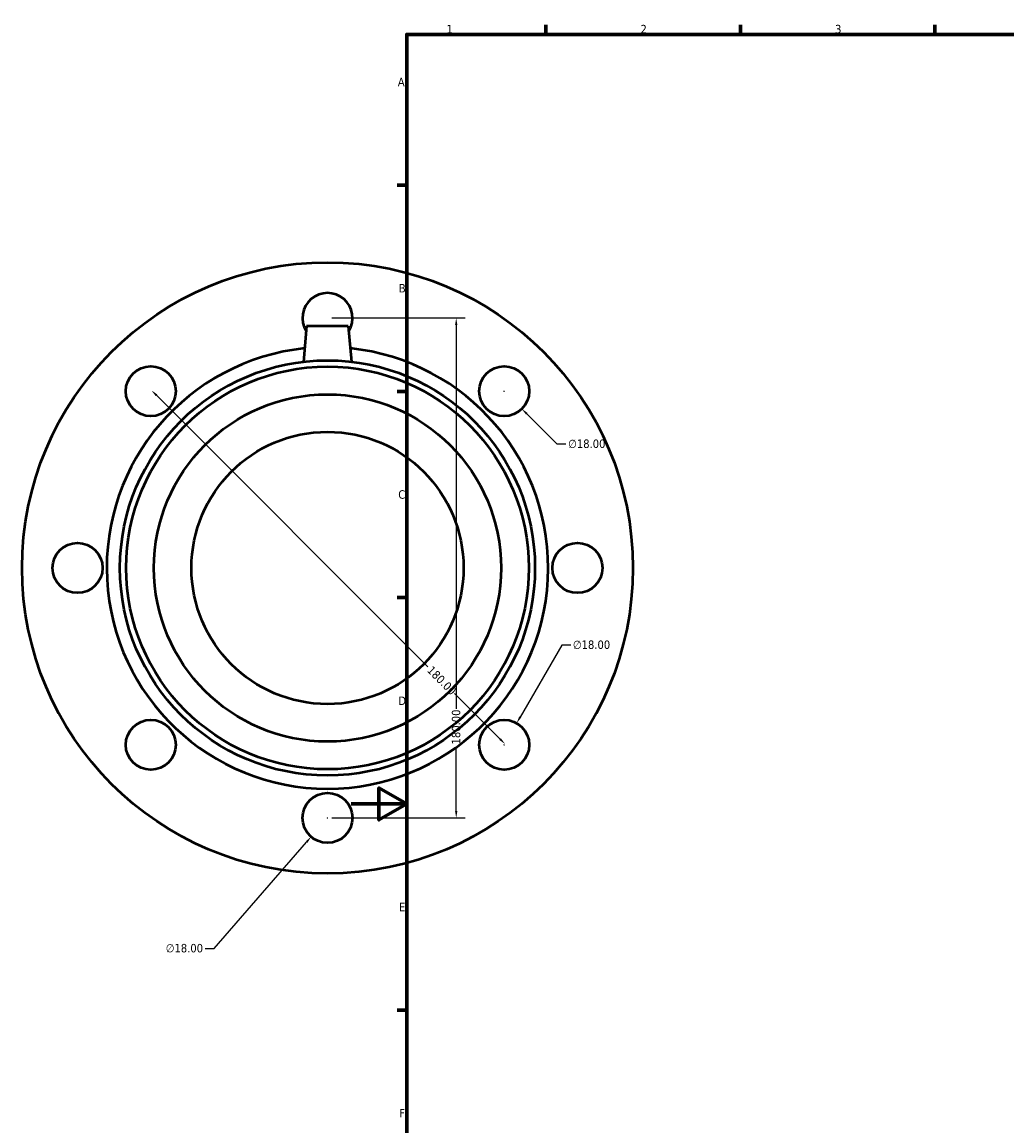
# Model space of a CAD drawing. Header units: millimetres. Extents: x -119 to 1116, y -665 to 1028.
# Tile 4 of 7: x -119 to 236, y 181 to 578. Entities that reach past the tile are written whole.
import ezdxf

# ---------------------------------------------------------------- set-up
doc = ezdxf.new("R2010")
doc.units = ezdxf.units.MM
for name, color, linetype, lineweight in [('Border (ANSI)', 7, 'Continuous', 70), ('Dimension (ANSI)', 7, 'Continuous', 25), ('Visible (ANSI)', 7, 'Continuous', 50)]:
    doc.layers.add(name, color=color, linetype=linetype, lineweight=lineweight)
doc.styles.add('Note Text (ANSI)', font='tahoma.ttf')
doc.dimstyles.new('Default - mm (ANSI)', dxfattribs={"dimtxt": 3.048, "dimasz": 2.5, "dimexe": 3.175, "dimexo": 1.6002, "dimgap": 0.8, "dimtad": 0, "dimtoh": 1, "dimrnd": 1e-08, "dimzin": 4, "dimdsep": 46, "dimtxsty": 'Note Text (ANSI)', "dimcen": 0.09, "dimdle": 10, "dimclrd": 256, "dimclre": 256, "dimclrt": 256, "dimadec": 1, "dimazin": 1, "dimtfac": 1, "dimtofl": 0, "dimtmove": 0, "dimatfit": 3, "dimfxl": 1, "dimtolj": 1, "dimtzin": 4, "dimlwd": -1, "dimlwe": -1, "dimarcsym": 0})

# ---------------------------------------------------------------- blocks, each defined once
blk = doc.blocks.new('Borders Default Border')
at = {"layer": 'Border (ANSI)'}
for p, q in [((70.08, 574), (70.08, 577.45)), ((140.17, 574), (140.17, 577.45)), ((210.25, 574), (210.25, 577.45)), ((20, 519.75), (16.55, 519.75)), ((20, 445.5), (16.55, 445.5)), ((20, 371.25), (16.55, 371.25)), ((20, 222.75), (16.55, 222.75))]:
    blk.add_line(p, q, dxfattribs=at)
at = {"layer": 'Border (ANSI)', "flags": 128}
for points in [[(20, 20), (20, 574), (821, 574), (821, 20), (20, 20)], [(0, 297), (20, 297), (10, 302.77), (10, 291.23), (20, 297)]]:
    blk.add_lwpolyline(points, dxfattribs=at)
at = {"layer": 'Border (ANSI)', "char_height": 3.05, "attachment_point": 7, "style": 'Note Text (ANSI)'}
for s, insert in [('1', (34.35, 574.4)), ('2', (104.2, 574.4)), ('3', (174.26, 574.34)), ('A', (16.78, 555.35)), ('B', (17.15, 481.1)), ('C', (16.95, 406.8)), ('D', (16.96, 332.6)), ('E', (17.21, 258.35)), ('F', (17.29, 184.1))]:
    blk.add_mtext(s, dxfattribs=dict(at, insert=insert))
blk = doc.blocks.new('*D8')
at = {"layer": 'Defpoints', "color": 0, "transparency": 16777216}
for p in [(-72.18, 445.57), (55.1, 318.29), (55.38, 318.57)]:
    blk.add_point(p, dxfattribs=at)
at = {"layer": 'Dimension (ANSI)', "transparency": 16777216}
for p, q in [((-70.13, 444.08), (27.57, 346.39)), ((53.62, 320.34), (37.24, 336.72))]:
    blk.add_line(p, q, dxfattribs=at)
for points in [[(-69.83, 444.38), (-70.42, 443.79), (-71.9, 445.85)], [(53.91, 320.64), (53.32, 320.05), (55.38, 318.57)]]:
    blk.add_solid(points, dxfattribs=at)
at = {"layer": 'Dimension (ANSI)', "transparency": 16777216, "insert": (29.26, 346.95), "char_height": 3.048, "attachment_point": 1, "rotation": 315, "style": 'Note Text (ANSI)'}
blk.add_mtext('\\A1;180.00', dxfattribs=at)
blk = doc.blocks.new('*D9')
at = {"layer": 'Defpoints', "color": 0, "transparency": 16777216}
for p in [(-8.54, 471.93), (-8.54, 291.93), (37.82, 291.93)]:
    blk.add_point(p, dxfattribs=at)
at = {"layer": 'Dimension (ANSI)', "transparency": 16777216}
for p, q in [((-6.94, 471.93), (41, 471.93)), ((37.82, 469.43), (37.82, 331.27)), ((37.82, 294.43), (37.82, 317.59)), ((-6.94, 291.93), (41, 291.93))]:
    blk.add_line(p, q, dxfattribs=at)
for points in [[(37.41, 469.43), (38.24, 469.43), (37.82, 471.93)], [(37.41, 294.43), (38.24, 294.43), (37.82, 291.93)]]:
    blk.add_solid(points, dxfattribs=at)
at = {"layer": 'Dimension (ANSI)', "transparency": 16777216, "insert": (36.23, 318.39), "char_height": 3.048, "attachment_point": 1, "rotation": 90, "style": 'Note Text (ANSI)'}
blk.add_mtext('\\A1;180.00', dxfattribs=at)
blk = doc.blocks.new('*D16')
at = {"layer": 'Defpoints', "color": 0, "transparency": 16777216}
for p in [(48.73, 451.93), (61.46, 439.2)]:
    blk.add_point(p, dxfattribs=at)
at = {"layer": 'Dimension (ANSI)', "transparency": 16777216}
for p, q in [((55.01, 445.57), (55.19, 445.57)), ((55.1, 445.48), (55.1, 445.66)), ((74.12, 426.54), (63.23, 437.44)), ((77.34, 426.54), (74.12, 426.54))]:
    blk.add_line(p, q, dxfattribs=at)
blk.add_solid([(63.52, 437.73), (62.94, 437.14), (61.46, 439.2)], dxfattribs=at)
at = {"layer": 'Dimension (ANSI)', "transparency": 16777216, "insert": (78.14, 428.18), "char_height": 3.048, "attachment_point": 1, "style": 'Note Text (ANSI)'}
blk.add_mtext('\\A1;∅18.00', dxfattribs=at)
blk = doc.blocks.new('*D17')
at = {"layer": 'Defpoints', "color": 0, "transparency": 16777216}
for p in [(59.6, 326.08), (50.6, 310.49)]:
    blk.add_point(p, dxfattribs=at)
at = {"layer": 'Dimension (ANSI)', "transparency": 16777216}
for p, q in [((75.83, 354.19), (60.85, 328.25)), ((79.05, 354.19), (75.83, 354.19)), ((55.01, 318.29), (55.19, 318.29)), ((55.1, 318.2), (55.1, 318.38))]:
    blk.add_line(p, q, dxfattribs=at)
blk.add_solid([(60.49, 328.46), (61.21, 328.04), (59.6, 326.08)], dxfattribs=at)
at = {"layer": 'Dimension (ANSI)', "transparency": 16777216, "insert": (79.85, 355.83), "char_height": 3.048, "attachment_point": 1, "style": 'Note Text (ANSI)'}
blk.add_mtext('\\A1;∅18.00', dxfattribs=at)
blk = doc.blocks.new('*D18')
at = {"layer": 'Defpoints', "color": 0, "transparency": 16777216}
for p in [(-2.64, 298.72), (-14.44, 285.13)]:
    blk.add_point(p, dxfattribs=at)
at = {"layer": 'Dimension (ANSI)', "transparency": 16777216}
for p, q in [((-8.63, 291.93), (-8.45, 291.93)), ((-8.54, 291.84), (-8.54, 292.02)), ((-49.38, 244.93), (-16.08, 283.25)), ((-52.6, 244.93), (-49.38, 244.93))]:
    blk.add_line(p, q, dxfattribs=at)
blk.add_solid([(-16.4, 283.52), (-15.77, 282.97), (-14.44, 285.13)], dxfattribs=at)
at = {"layer": 'Dimension (ANSI)', "transparency": 16777216, "insert": (-66.79, 246.58), "char_height": 3.048, "attachment_point": 1, "style": 'Note Text (ANSI)'}
blk.add_mtext('\\A1;∅18.00', dxfattribs=at)

msp = doc.modelspace()

# ---------------------------------------------------------------- linework, layer by layer
at = {"layer": 'Visible (ANSI)'}
for p, q in [((-16.0415, 468.9274), (-17.1586, 456.1589)), ((-1.0415, 468.9274), (-16.0415, 468.9274)), ((-1.0415, 468.9274), (0.0756, 456.1589))]:
    msp.add_line(p, q, dxfattribs=at)
for centre, radius in [((-8.5415, 381.9274), 110), ((-8.5415, 381.9274), 74.73), ((-72.1811, 445.567), 9), ((-8.5415, 381.9274), 72.4881), ((55.0982, 445.567), 9), ((-8.5415, 381.9274), 62.5), ((-8.5415, 381.9274), 49), ((-98.5415, 381.9274), 9), ((81.4585, 381.9274), 9), ((-72.1811, 318.2878), 9), ((55.0982, 318.2878), 9), ((-8.5415, 291.9274), 9)]:
    msp.add_circle(centre, radius, dxfattribs=at)
for centre, radius, start, end in [((-8.5415, 471.9274), 9, 328.236263, 211.763737), ((-8.5415, 381.9274), 79.5, 95.915356, 84.084644)]:
    msp.add_arc(centre, radius, start, end, dxfattribs=at)

# ---------------------------------------------------------------- block references
msp.add_blockref('Borders Default Border', (0, 0))

# ---------------------------------------------------------------- dimensions: what is measured, and where the dimension line sits
at = {"layer": 'Dimension (ANSI)'}
for base, p1, p2, angle, override, picture, middle in [((37.823, 291.9274), (-8.5415, 471.9274), (-8.5415, 291.9274), 90, {"dimtoh": 0, "dimdec": 2, "dimtp": 0, "dimtm": 0, "dimtdec": 2, "dimatfit": 1}, '*D9', (37.823, 324.4274)), ((55.3832, 318.5728), (-72.1811, 445.567), (55.0982, 318.2878), 135, {"dimtoh": 0, "dimdec": 2, "dimse1": 1, "dimse2": 1, "dimtp": 0, "dimtm": 0, "dimtdec": 2, "dimatfit": 1}, '*D8', (32.4022, 341.5537))]:
    dim = msp.add_linear_dim(base=base, p1=p1, p2=p2, angle=angle, dimstyle='Default - mm (ANSI)', override=override, dxfattribs=at)
    dim.commit()
    dim.dimension.update_dxf_attribs({"geometry": picture, "text_midpoint": middle, "dimtype": 160})
for p1, p2, picture, middle in [((48.7342, 451.9309), (61.4621, 439.203), '*D16', (84.8389, 426.5434)), ((50.5982, 310.4935), (59.5982, 326.082), '*D17', (86.5441, 354.1912)), ((-2.6382, 298.7209), (-14.4447, 285.1339), '*D18', (-60.0941, 244.9336))]:
    dim = msp.add_diameter_dim_2p(p1=p1, p2=p2, dimstyle='Default - mm (ANSI)', override={"dimtih": 1, "dimdec": 2, "dimlfac": 1, "dimtp": 0, "dimtm": 0, "dimtdec": 2}, dxfattribs=at)
    dim.commit()
    dim.dimension.update_dxf_attribs({"geometry": picture, "text_midpoint": middle, "dimtype": 163})

doc.saveas('drawing.dxf')
